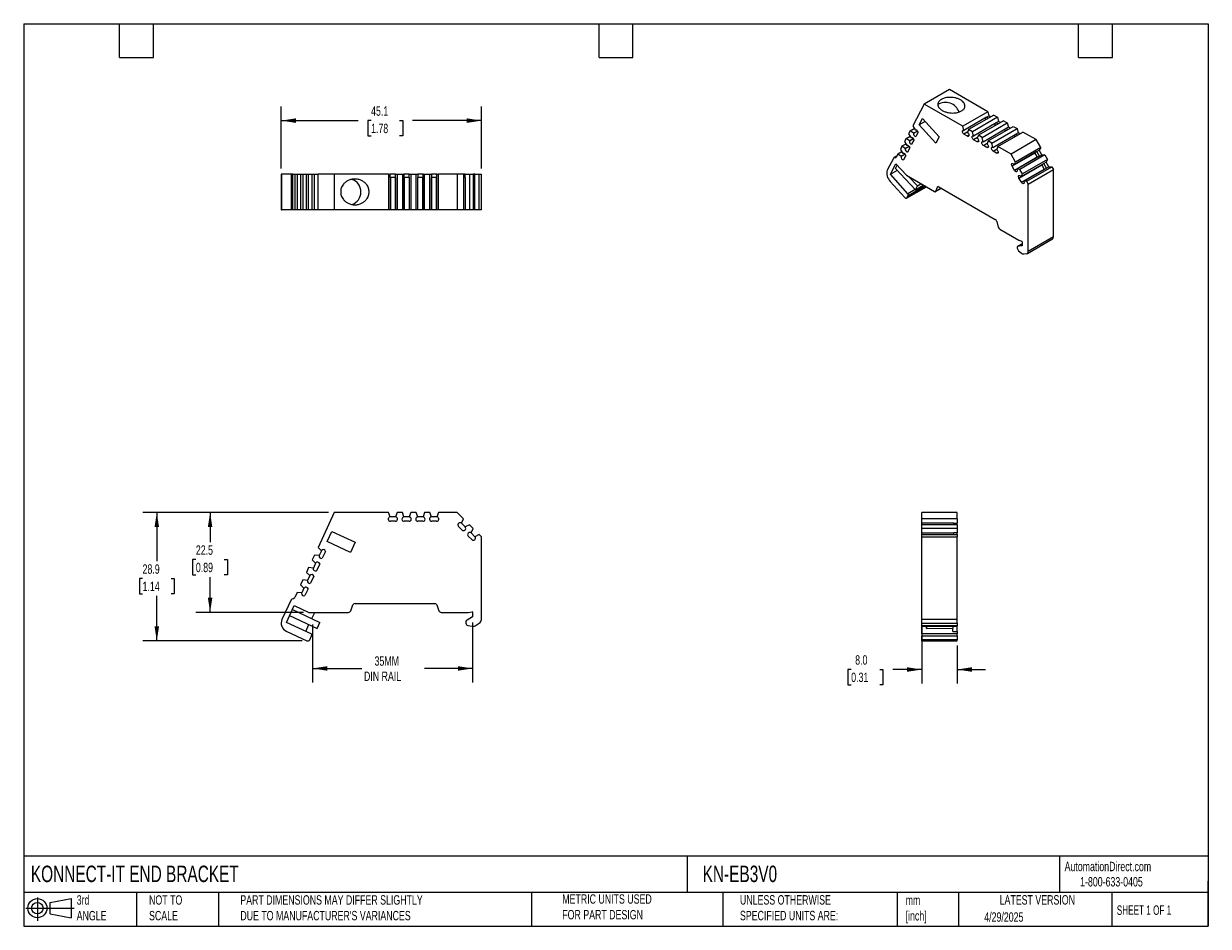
# Model space of a CAD drawing. Header units: millimetres. Extents: x 6 to 273, y 6 to 210.
import ezdxf

# ---------------------------------------------------------------- set-up
doc = ezdxf.new("R2010")
doc.units = ezdxf.units.MM
doc.linetypes.add('SLD-Solid', pattern=[0])
doc.layers.add('DIMENSIONS', color=140, linetype='SLD-Solid', lineweight=25)
doc.layers.add('TEXT', color=140, linetype='SLD-Solid', lineweight=25)
doc.layers.add('SLD-DEFPOINTS', color=7, linetype='Continuous')
doc.styles.add('SLDTEXTSTYLE0', font='TXT', dxfattribs={"width": 0.7})
doc.styles.add('SLDTEXTSTYLE1', font='TXT', dxfattribs={"width": 0.65})
doc.dimstyles.new('SLDDIMSTYLE0', dxfattribs={"dimtxt": 2.158008, "dimasz": 3.302, "dimexe": 0, "dimexo": 0.0625, "dimgap": 0.539502, "dimtad": 0, "dimtih": 1, "dimtoh": 1, "dimrnd": 1e-09, "dimzin": 12, "dimdsep": 46, "dimtxsty": 'SLDTEXTSTYLE0', "dimsah": 1, "dimcen": 0.09, "dimadec": 0, "dimazin": 3, "dimtfac": 1, "dimtofl": 0, "dimtmove": 0, "dimatfit": 3, "dimfxl": 0, "dimfrac": 2, "dimtolj": 1, "dimtzin": 12, "dimarcsym": 0})
doc.dimstyles.new('SLDDIMSTYLE1', dxfattribs={"dimtxt": 2.158008, "dimasz": 3.302, "dimexe": 0, "dimexo": 0.0625, "dimgap": 0.539502, "dimtad": 0, "dimtih": 1, "dimtoh": 1, "dimrnd": 1e-09, "dimzin": 4, "dimdsep": 46, "dimtxsty": 'SLDTEXTSTYLE0', "dimsah": 1, "dimcen": 0.09, "dimadec": 0, "dimazin": 1, "dimtfac": 1, "dimtmove": 0, "dimatfit": 0, "dimfxl": 0, "dimfrac": 2, "dimtolj": 1, "dimtzin": 12, "dimarcsym": 0})

# ---------------------------------------------------------------- blocks, each defined once
blk = doc.blocks.new('Block11')
at = {"color": 7, "linetype": 'SLD-Solid', "lineweight": 18}
for p, q in [((0, 2.88), (10.87, 2.88)), ((2.59, 5.31), (2.59, 0)), ((5.48, 4.17), (10.18, 5.03)), ((5.48, 1.6), (5.48, 4.17)), ((10.18, 5.03), (10.18, 0.73)), ((5.48, 1.6), (10.18, 0.73))]:
    blk.add_line(p, q, dxfattribs=at)
for radius in [2.15, 1.29]:
    blk.add_circle((2.59, 2.88), radius, dxfattribs=at)
blk = doc.blocks.new('Block12')
at = {"layer": 'SLD-DEFPOINTS'}
blk.add_blockref('Block11', (0, 0), dxfattribs=at)
blk = doc.blocks.new('_D')
at = {"layer": 'DIMENSIONS'}
for p, q in [((107.41, 74.75), (107.41, 61.22)), ((71.39, 74.27), (71.39, 61.22)), ((71.39, 64.4), (82.47, 64.4)), ((107.41, 64.4), (96.57, 64.4))]:
    blk.add_line(p, q, dxfattribs=at)
for points in [[(71.39, 64.4), (74.69, 63.89), (74.69, 64.91)], [(107.41, 64.4), (104.11, 64.91), (104.11, 63.89)]]:
    blk.add_solid(points, dxfattribs=at)
at = {"layer": 'DIMENSIONS', "char_height": 2.117, "attachment_point": 1, "style": 'SLDTEXTSTYLE0'}
for s, insert in [('35MM', (85.34, 67.13)), ('DIN RAIL', (82.96, 63.7))]:
    blk.add_mtext(s, dxfattribs=dict(at, insert=insert))
blk = doc.blocks.new('_D_1')
at = {"layer": 'DIMENSIONS'}
for p, q in [((75.01, 99.52), (45.14, 99.52)), ((48.32, 99.52), (48.32, 92.81)), ((45.11, 88.9), (44.39, 88.9)), ((44.39, 88.9), (44.39, 85.47)), ((51.52, 88.9), (52.25, 88.9)), ((52.25, 88.9), (52.25, 85.47)), ((44.39, 85.47), (45.11, 85.47)), ((52.25, 85.47), (51.52, 85.47)), ((48.32, 77.02), (48.32, 84.98)), ((69.31, 77.02), (45.14, 77.02))]:
    blk.add_line(p, q, dxfattribs=at)
for points in [[(48.32, 99.52), (47.81, 96.22), (48.82, 96.22)], [(48.32, 77.02), (48.82, 80.32), (47.81, 80.32)]]:
    blk.add_solid(points, dxfattribs=at)
at = {"layer": 'DIMENSIONS', "char_height": 2.117, "attachment_point": 1, "style": 'SLDTEXTSTYLE0'}
for s, insert in [('22.5', (45.11, 92.11)), ('0.89', (45.11, 88.2))]:
    blk.add_mtext(s, dxfattribs=dict(at, insert=insert))
blk = doc.blocks.new('_D_2')
at = {"layer": 'DIMENSIONS'}
for p, q in [((75.01, 99.52), (33.14, 99.52)), ((36.32, 99.52), (36.32, 88.54)), ((33.11, 84.62), (32.39, 84.62)), ((32.39, 84.62), (32.39, 81.19)), ((39.52, 84.62), (40.25, 84.62)), ((40.25, 84.62), (40.25, 81.19)), ((32.39, 81.19), (33.11, 81.19)), ((36.32, 70.58), (36.32, 80.71)), ((40.25, 81.19), (39.52, 81.19)), ((69.03, 70.58), (33.14, 70.58))]:
    blk.add_line(p, q, dxfattribs=at)
for points in [[(36.32, 99.52), (35.81, 96.22), (36.82, 96.22)], [(36.32, 70.58), (36.82, 73.88), (35.81, 73.88)]]:
    blk.add_solid(points, dxfattribs=at)
at = {"layer": 'DIMENSIONS', "char_height": 2.117, "attachment_point": 1, "style": 'SLDTEXTSTYLE0'}
for s, insert in [('28.9', (33.11, 87.84)), ('1.14', (33.11, 83.92))]:
    blk.add_mtext(s, dxfattribs=dict(at, insert=insert))
blk = doc.blocks.new('_D_3')
at = {"layer": 'DIMENSIONS'}
for p, q in [((208.53, 74.17), (208.53, 60.98)), ((216.53, 69.6), (216.53, 60.98)), ((192.65, 64.16), (191.93, 64.16)), ((191.93, 64.16), (191.93, 60.73)), ((199.07, 64.16), (199.79, 64.16)), ((199.79, 64.16), (199.79, 60.73)), ((208.53, 64.16), (201.99, 64.16)), ((216.53, 64.16), (222.88, 64.16)), ((191.93, 60.73), (192.65, 60.73)), ((199.79, 60.73), (199.07, 60.73))]:
    blk.add_line(p, q, dxfattribs=at)
for points in [[(208.53, 64.16), (205.23, 64.67), (205.23, 63.65)], [(216.53, 64.16), (219.83, 63.65), (219.83, 64.67)]]:
    blk.add_solid(points, dxfattribs=at)
at = {"layer": 'DIMENSIONS', "char_height": 2.117, "attachment_point": 1, "style": 'SLDTEXTSTYLE0'}
for s, insert in [('8.0', (193.55, 67.37)), ('0.31', (192.65, 63.46))]:
    blk.add_mtext(s, dxfattribs=dict(at, insert=insert))
blk = doc.blocks.new('_D_4')
at = {"layer": 'DIMENSIONS'}
for p, q in [((64.32, 176.95), (64.32, 190.91)), ((109.41, 176.95), (109.41, 190.91)), ((64.32, 187.73), (81.63, 187.73)), ((84.56, 187.73), (83.83, 187.73)), ((83.83, 187.73), (83.83, 184.3)), ((90.97, 187.73), (91.7, 187.73)), ((91.7, 187.73), (91.7, 184.3)), ((109.41, 187.73), (93.89, 187.73)), ((83.83, 184.3), (84.56, 184.3)), ((91.7, 184.3), (90.97, 184.3))]:
    blk.add_line(p, q, dxfattribs=at)
for points in [[(64.32, 187.73), (67.62, 187.22), (67.62, 188.24)], [(109.41, 187.73), (106.11, 188.24), (106.11, 187.22)]]:
    blk.add_solid(points, dxfattribs=at)
at = {"layer": 'DIMENSIONS', "char_height": 2.117, "attachment_point": 1, "style": 'SLDTEXTSTYLE0'}
for s, insert in [('45.1', (84.56, 190.94)), ('1.78', (84.56, 187.03))]:
    blk.add_mtext(s, dxfattribs=dict(at, insert=insert))

msp = doc.modelspace()

# ---------------------------------------------------------------- linework, layer by layer
for p, q in [((214.759, 194.73), (209.103, 191.464)), ((223.405, 189.739), (214.759, 194.73)), ((209.103, 191.464), (206.509, 186.538)), ((217.748, 186.473), (209.103, 191.464)), ((223.405, 189.739), (217.748, 186.473)), ((223.405, 189.739), (223.65, 188.776)), ((207.963, 186.789), (208.71, 188.208)), ((209.294, 187.557), (207.963, 186.789)), ((211.68, 182.642), (207.963, 186.789)), ((208.71, 188.208), (212.427, 184.06)), ((223.12, 188.47), (217.993, 185.511)), ((224.749, 188.963), (219.092, 185.697)), ((225.597, 188.473), (219.94, 185.208)), ((225.311, 187.205), (220.185, 184.245)), ((226.941, 187.698), (221.284, 184.432)), ((222.132, 183.943), (227.789, 187.208)), ((223.12, 188.47), (223.65, 188.776)), ((223.507, 188.246), (223.12, 188.47)), ((224.038, 188.552), (223.65, 188.776)), ((224.749, 188.963), (225.597, 188.473)), ((225.842, 187.511), (225.311, 187.205)), ((225.699, 186.981), (225.311, 187.205)), ((225.597, 188.473), (225.842, 187.511)), ((226.229, 187.287), (225.842, 187.511)), ((226.941, 187.698), (227.789, 187.208)), ((227.789, 187.208), (228.033, 186.246)), ((205.015, 183.701), (205.913, 184.22)), ((205.941, 185.46), (205.583, 184.779)), ((205.583, 184.779), (206.124, 183.864)), ((205.941, 185.46), (206.84, 185.979)), ((206.689, 184.937), (205.941, 185.46)), ((206.509, 186.538), (207.05, 185.623)), ((206.683, 184.926), (207.567, 185.436)), ((206.683, 184.926), (206.689, 184.937)), ((206.689, 184.937), (207.563, 185.442)), ((207.05, 185.623), (207.173, 185.694)), ((207.05, 185.623), (207.056, 185.635)), ((207.056, 185.635), (207.155, 185.692)), ((207.696, 185.123), (207.189, 184.158)), ((212.427, 184.06), (211.68, 182.642)), ((217.993, 185.511), (217.748, 186.473)), ((217.978, 185.519), (217.993, 185.511)), ((218.906, 185.182), (218.031, 184.677)), ((218.809, 184.228), (218.031, 184.677)), ((219.162, 184.432), (218.809, 184.228)), ((219.092, 185.697), (218.847, 185.017)), ((218.847, 185.017), (218.862, 185.009)), ((219.94, 185.208), (219.092, 185.697)), ((220.185, 184.245), (219.94, 185.208)), ((220.17, 184.254), (220.185, 184.245)), ((221.284, 184.432), (221.039, 183.752)), ((222.132, 183.943), (221.284, 184.432)), ((222.377, 182.98), (227.503, 185.94)), ((223.475, 183.167), (229.132, 186.432)), ((224.323, 182.677), (229.98, 185.943)), ((224.568, 181.715), (229.695, 184.674)), ((225.667, 181.902), (231.324, 185.167)), ((228.033, 186.246), (227.503, 185.94)), ((227.891, 185.716), (227.503, 185.94)), ((228.421, 186.022), (228.033, 186.246)), ((229.132, 186.432), (229.98, 185.943)), ((230.225, 184.98), (229.695, 184.674)), ((230.082, 184.45), (229.695, 184.674)), ((229.98, 185.943), (230.225, 184.98)), ((230.613, 184.757), (230.225, 184.98)), ((234.296, 183.452), (231.324, 185.167)), ((204.088, 181.942), (203.73, 181.261)), ((204.987, 182.461), (204.088, 181.942)), ((204.836, 181.419), (204.088, 181.942)), ((205.015, 183.701), (204.656, 183.02)), ((204.656, 183.02), (205.197, 182.105)), ((205.715, 181.918), (204.83, 181.407)), ((204.83, 181.407), (204.836, 181.419)), ((205.711, 181.924), (204.836, 181.419)), ((205.763, 183.178), (205.015, 183.701)), ((205.321, 182.176), (205.197, 182.105)), ((205.197, 182.105), (205.204, 182.117)), ((205.302, 182.174), (205.204, 182.117)), ((205.844, 181.605), (205.336, 180.64)), ((205.756, 183.167), (206.641, 183.677)), ((205.756, 183.167), (205.763, 183.178)), ((205.763, 183.178), (206.637, 183.683)), ((206.124, 183.864), (206.247, 183.935)), ((206.124, 183.864), (206.13, 183.876)), ((206.13, 183.876), (206.228, 183.933)), ((206.77, 183.364), (206.262, 182.399)), ((221.098, 183.916), (220.223, 183.411)), ((221.001, 182.962), (220.223, 183.411)), ((221.354, 183.167), (221.001, 182.962)), ((221.039, 183.752), (221.054, 183.744)), ((222.377, 182.98), (222.132, 183.943)), ((222.362, 182.989), (222.377, 182.98)), ((222.415, 182.146), (223.29, 182.651)), ((223.192, 181.697), (222.415, 182.146)), ((223.192, 181.697), (223.546, 181.901)), ((223.475, 183.167), (223.231, 182.487)), ((223.231, 182.487), (223.245, 182.479)), ((224.323, 182.677), (223.475, 183.167)), ((224.568, 181.715), (224.323, 182.677)), ((224.554, 181.723), (224.568, 181.715)), ((224.607, 180.881), (225.481, 181.386)), ((225.667, 181.902), (225.422, 181.222)), ((228.639, 180.186), (225.667, 181.902)), ((234.296, 183.452), (228.639, 180.186)), ((235.326, 181.667), (229.669, 178.401)), ((235.326, 181.667), (234.296, 183.452)), ((235.326, 181.667), (234.996, 181.077)), ((202.217, 179.354), (200.773, 176.612)), ((202.974, 179.826), (202.287, 179.429)), ((202.507, 179.421), (202.872, 179.632)), ((203.162, 180.183), (202.796, 179.488)), ((204.061, 180.702), (203.162, 180.183)), ((203.91, 179.66), (203.162, 180.183)), ((203.73, 181.261), (204.271, 180.346)), ((204.788, 180.159), (203.904, 179.648)), ((203.904, 179.648), (203.91, 179.66)), ((204.784, 180.165), (203.91, 179.66)), ((204.395, 180.417), (204.271, 180.346)), ((204.271, 180.346), (204.277, 180.357)), ((204.376, 180.414), (204.277, 180.357)), ((204.918, 179.846), (204.41, 178.881)), ((225.384, 180.432), (224.607, 180.881)), ((225.384, 180.432), (225.738, 180.636)), ((225.422, 181.222), (225.437, 181.213)), ((229.669, 178.401), (228.639, 180.186)), ((233.996, 180.437), (228.869, 177.477)), ((234.466, 180.771), (229.339, 177.811)), ((234.546, 179.484), (229.419, 176.525)), ((235.07, 179.725), (229.943, 176.765)), ((236.276, 180.021), (230.619, 176.756)), ((236.876, 178.983), (231.219, 175.717)), ((233.97, 180.484), (233.996, 180.437)), ((233.996, 180.437), (234.546, 179.484)), ((234.466, 180.771), (234.996, 181.077)), ((235.07, 179.725), (234.466, 180.771)), ((234.546, 179.484), (234.574, 179.438)), ((235.6, 180.031), (234.996, 181.077)), ((235.07, 179.725), (235.6, 180.031)), ((235.6, 180.031), (236.276, 180.021)), ((236.276, 180.021), (236.876, 178.983)), ((236.876, 178.983), (236.546, 178.393)), ((201.482, 175.64), (202.737, 178.023)), ((201.482, 175.64), (203.057, 176.549)), ((202.653, 176.987), (203.028, 177.698)), ((202.653, 176.987), (207.097, 172.172)), ((202.737, 178.023), (205.069, 175.421)), ((229.419, 176.525), (228.869, 177.477)), ((229.329, 177.829), (229.339, 177.811)), ((229.339, 177.811), (229.669, 178.401)), ((229.943, 176.765), (229.954, 176.747)), ((230.619, 176.756), (229.943, 176.765)), ((230.419, 174.793), (235.546, 177.752)), ((231.219, 175.717), (230.619, 176.756)), ((230.889, 175.127), (236.016, 178.086)), ((230.969, 173.841), (236.095, 176.8)), ((231.493, 174.081), (236.62, 177.04)), ((232.169, 174.071), (237.826, 177.337)), ((232.528, 173.45), (238.185, 176.716)), ((235.52, 177.8), (235.546, 177.752)), ((235.546, 177.752), (236.095, 176.8)), ((236.546, 178.393), (236.016, 178.086)), ((236.62, 177.04), (236.016, 178.086)), ((236.095, 176.8), (236.124, 176.754)), ((237.15, 177.346), (236.546, 178.393)), ((236.62, 177.04), (237.15, 177.346)), ((237.15, 177.346), (237.826, 177.337)), ((237.826, 177.337), (238.185, 176.716)), ((238.185, 161.547), (238.185, 176.716)), ((64.316, 175.682), (64.316, 167.682)), ((64.504, 175.682), (64.316, 175.682)), ((64.504, 167.682), (64.504, 175.682)), ((66.546, 175.682), (64.504, 175.682)), ((66.546, 175.682), (66.546, 167.682)), ((66.955, 175.682), (66.546, 175.682)), ((66.955, 167.682), (66.955, 175.682)), ((66.955, 175.682), (67.365, 175.682)), ((67.365, 175.682), (67.365, 167.682)), ((67.365, 175.682), (67.882, 175.682)), ((67.882, 175.682), (67.882, 167.682)), ((67.882, 175.682), (68.686, 175.682)), ((68.686, 175.682), (68.686, 167.682)), ((68.686, 175.682), (69.192, 175.682)), ((69.192, 175.682), (69.192, 167.682)), ((69.192, 175.682), (69.995, 175.682)), ((69.995, 167.682), (69.995, 175.682)), ((69.995, 175.682), (70.502, 175.682)), ((70.502, 167.682), (70.502, 175.682)), ((70.502, 175.682), (71.305, 175.682)), ((71.305, 167.682), (71.305, 175.682)), ((71.305, 175.682), (71.812, 175.682)), ((71.812, 167.682), (71.812, 175.682)), ((71.812, 175.682), (72.615, 175.682)), ((72.615, 167.682), (72.615, 175.682)), ((76.283, 175.682), (72.615, 175.682)), ((76.283, 175.682), (76.283, 167.682)), ((88.51, 175.682), (76.283, 175.682)), ((88.51, 175.682), (88.51, 167.682)), ((88.51, 175.682), (88.856, 175.682)), ((88.856, 174.932), (88.856, 175.682)), ((90.064, 175.682), (88.856, 175.682)), ((88.856, 174.932), (88.856, 167.682)), ((90.064, 174.932), (88.856, 174.932)), ((88.911, 174.932), (88.911, 167.682)), ((90.01, 174.932), (90.01, 167.682)), ((90.064, 174.932), (90.064, 175.682)), ((90.064, 175.682), (90.411, 175.682)), ((90.064, 174.932), (90.064, 167.682)), ((90.411, 175.682), (90.411, 167.682)), ((90.411, 175.682), (91.61, 175.682)), ((91.61, 175.682), (91.61, 167.682)), ((91.61, 175.682), (91.956, 175.682)), ((91.956, 175.682), (91.956, 174.932)), ((93.164, 175.682), (91.956, 175.682)), ((91.956, 174.932), (91.956, 167.682)), ((93.164, 174.932), (91.956, 174.932)), ((92.01, 174.932), (92.01, 167.682)), ((93.11, 174.932), (93.11, 167.682)), ((93.164, 175.682), (93.51, 175.682)), ((93.164, 174.932), (93.164, 175.682)), ((93.164, 174.932), (93.164, 167.682)), ((93.51, 175.682), (94.709, 175.682)), ((93.51, 175.682), (93.51, 167.682)), ((94.709, 167.682), (94.709, 175.682)), ((94.709, 175.682), (95.056, 175.682)), ((95.056, 175.682), (95.056, 174.932)), ((96.263, 175.682), (95.056, 175.682)), ((95.056, 167.682), (95.056, 174.932)), ((96.263, 174.932), (95.056, 174.932)), ((95.11, 167.682), (95.11, 174.932)), ((96.209, 167.682), (96.209, 174.932)), ((96.263, 174.932), (96.263, 175.682)), ((96.263, 175.682), (96.61, 175.682)), ((96.263, 167.682), (96.263, 174.932)), ((96.61, 167.682), (96.61, 175.682)), ((96.61, 175.682), (97.809, 175.682)), ((97.809, 167.682), (97.809, 175.682)), ((97.809, 175.682), (98.155, 175.682)), ((98.155, 175.682), (98.155, 174.932)), ((99.363, 175.682), (98.155, 175.682)), ((98.155, 167.682), (98.155, 174.932)), ((99.363, 174.932), (98.155, 174.932)), ((98.209, 167.682), (98.209, 174.932)), ((99.309, 167.682), (99.309, 174.932)), ((99.363, 174.932), (99.363, 175.682)), ((99.363, 175.682), (99.709, 175.682)), ((99.363, 167.682), (99.363, 174.932)), ((99.709, 167.682), (99.709, 175.682)), ((103.912, 175.682), (99.709, 175.682)), ((103.912, 175.682), (103.912, 167.682)), ((105.369, 175.682), (103.912, 175.682)), ((105.369, 175.682), (105.369, 167.682)), ((105.757, 175.682), (105.369, 175.682)), ((105.757, 174.932), (105.369, 174.932)), ((105.757, 174.932), (105.757, 175.682)), ((105.757, 175.682), (106.713, 175.682)), ((105.757, 174.932), (105.757, 167.682)), ((106.713, 175.682), (106.713, 167.682)), ((106.713, 175.682), (107.561, 175.682)), ((107.561, 175.682), (107.561, 167.682)), ((107.948, 175.682), (107.561, 175.682)), ((107.948, 174.932), (107.561, 174.932)), ((107.948, 174.932), (107.948, 175.682)), ((107.948, 175.682), (108.904, 175.682)), ((107.948, 167.682), (107.948, 174.932)), ((108.904, 167.682), (108.904, 175.682)), ((108.904, 175.682), (109.412, 175.682)), ((109.412, 167.682), (109.412, 175.682)), ((201.457, 174.047), (204.726, 170.4)), ((205.392, 171.279), (201.482, 175.64)), ((205.069, 175.421), (211.386, 171.774)), ((205.633, 175.095), (207.545, 173.023)), ((207.545, 173.023), (208.364, 173.518)), ((230.969, 173.841), (230.419, 174.793)), ((230.879, 175.145), (230.889, 175.127)), ((230.889, 175.127), (231.219, 175.717)), ((231.493, 174.081), (231.504, 174.063)), ((232.169, 174.071), (231.493, 174.081)), ((232.528, 173.45), (232.169, 174.071)), ((232.528, 158.281), (232.528, 173.45)), ((205.125, 170.251), (209.575, 172.819)), ((209.544, 172.837), (205.195, 170.326)), ((205.195, 170.326), (205.494, 170.894)), ((207.042, 172.231), (205.392, 171.279)), ((205.494, 170.894), (209.202, 173.034)), ((207.097, 172.172), (208.855, 173.235)), ((207.097, 172.172), (207.545, 173.023)), ((211.636, 171.749), (212.949, 172.507)), ((211.718, 171.851), (212.064, 172.749)), ((212.902, 172.534), (211.718, 171.851)), ((212.276, 172.871), (212.064, 172.749)), ((212.397, 172.825), (225.082, 165.502)), ((64.316, 167.682), (64.504, 167.682)), ((66.546, 167.682), (64.504, 167.682)), ((66.955, 167.682), (66.546, 167.682)), ((67.365, 167.682), (66.955, 167.682)), ((67.882, 167.682), (67.365, 167.682)), ((68.686, 167.682), (67.882, 167.682)), ((69.192, 167.682), (68.686, 167.682)), ((69.995, 167.682), (69.192, 167.682)), ((70.502, 167.682), (69.995, 167.682)), ((71.305, 167.682), (70.502, 167.682)), ((71.812, 167.682), (71.305, 167.682)), ((72.615, 167.682), (71.812, 167.682)), ((76.283, 167.682), (72.615, 167.682)), ((88.51, 167.682), (76.283, 167.682)), ((88.856, 167.682), (88.51, 167.682)), ((88.911, 167.682), (88.856, 167.682)), ((90.01, 167.682), (88.911, 167.682)), ((90.064, 167.682), (90.01, 167.682)), ((90.411, 167.682), (90.064, 167.682)), ((91.61, 167.682), (90.411, 167.682)), ((91.956, 167.682), (91.61, 167.682)), ((92.01, 167.682), (91.956, 167.682)), ((93.11, 167.682), (92.01, 167.682)), ((93.164, 167.682), (93.11, 167.682)), ((93.51, 167.682), (93.164, 167.682)), ((94.709, 167.682), (93.51, 167.682)), ((95.056, 167.682), (94.709, 167.682)), ((95.11, 167.682), (95.056, 167.682)), ((96.209, 167.682), (95.11, 167.682)), ((96.263, 167.682), (96.209, 167.682)), ((96.61, 167.682), (96.263, 167.682)), ((97.809, 167.682), (96.61, 167.682)), ((98.155, 167.682), (97.809, 167.682)), ((98.209, 167.682), (98.155, 167.682)), ((99.309, 167.682), (98.209, 167.682)), ((99.363, 167.682), (99.309, 167.682)), ((99.709, 167.682), (99.363, 167.682)), ((103.912, 167.682), (99.709, 167.682)), ((105.369, 167.682), (103.912, 167.682)), ((105.757, 167.682), (105.369, 167.682)), ((106.713, 167.682), (105.757, 167.682)), ((107.561, 167.682), (106.713, 167.682)), ((107.948, 167.682), (107.561, 167.682)), ((108.904, 167.682), (107.948, 167.682)), ((109.412, 167.682), (108.904, 167.682)), ((225.414, 165.042), (225.76, 163.744)), ((226.092, 163.284), (230.406, 160.793)), ((230.406, 160.793), (231.031, 160.56)), ((231.114, 160.432), (231.114, 159.569)), ((232.321, 157.823), (237.977, 161.089)), ((238.185, 161.547), (232.528, 158.281)), ((230.053, 159.238), (230.053, 159)), ((231.114, 160.02), (230.156, 159.467)), ((230.23, 159.49), (231.114, 160)), ((231.114, 159.569), (230.23, 159.49)), ((230.345, 158.429), (231.028, 157.896)), ((231.504, 157.718), (232.174, 157.778)), ((76.283, 99.52), (72.615, 91.654)), ((88.51, 99.52), (76.283, 99.52)), ((88.856, 98.514), (88.51, 99.52)), ((90.411, 99.52), (90.064, 98.514)), ((91.61, 99.52), (90.411, 99.52)), ((91.956, 98.514), (91.61, 99.52)), ((93.51, 99.52), (93.164, 98.514)), ((94.709, 99.52), (93.51, 99.52)), ((95.056, 98.514), (94.709, 99.52)), ((96.61, 99.52), (96.263, 98.514)), ((97.809, 99.52), (96.61, 99.52)), ((98.155, 98.514), (97.809, 99.52)), ((99.709, 99.52), (99.363, 98.514)), ((103.912, 99.52), (99.709, 99.52)), ((105.369, 98.062), (103.912, 99.52)), ((216.531, 99.52), (208.531, 99.52)), ((208.531, 98.062), (208.531, 99.52)), ((216.531, 98.062), (216.531, 99.52)), ((88.836, 98.514), (88.856, 98.514)), ((90.064, 98.514), (88.856, 98.514)), ((90.01, 97.52), (88.911, 97.52)), ((90.064, 98.514), (90.085, 98.514)), ((91.935, 98.514), (91.956, 98.514)), ((93.164, 98.514), (91.956, 98.514)), ((93.11, 97.52), (92.01, 97.52)), ((93.164, 98.514), (93.185, 98.514)), ((95.035, 98.514), (95.056, 98.514)), ((96.263, 98.514), (95.056, 98.514)), ((96.209, 97.52), (95.11, 97.52)), ((96.263, 98.514), (96.284, 98.514)), ((98.134, 98.514), (98.155, 98.514)), ((99.363, 98.514), (98.155, 98.514)), ((99.309, 97.52), (98.209, 97.52)), ((99.363, 98.514), (99.384, 98.514)), ((105.015, 95.587), (104.238, 96.365)), ((104.888, 97.121), (104.903, 97.106)), ((104.903, 97.106), (105.369, 98.062)), ((105.757, 96.252), (104.903, 97.106)), ((106.713, 96.719), (105.757, 96.252)), ((105.757, 96.252), (105.771, 96.238)), ((107.561, 95.871), (106.713, 96.719)), ((216.531, 98.062), (208.531, 98.062)), ((208.531, 97.106), (208.531, 98.062)), ((215.781, 97.106), (208.531, 97.106)), ((208.531, 96.719), (208.531, 97.106)), ((216.531, 96.719), (208.531, 96.719)), ((208.531, 95.871), (208.531, 96.719)), ((215.781, 97.106), (216.531, 97.106)), ((215.781, 96.719), (215.781, 97.106)), ((216.531, 98.062), (216.531, 97.106)), ((216.531, 96.719), (216.531, 97.106)), ((216.531, 96.719), (216.531, 95.871)), ((74.672, 92.988), (75.729, 95.254)), ((75.729, 95.254), (80.985, 92.803)), ((107.207, 93.396), (106.429, 94.173)), ((107.08, 94.929), (107.094, 94.915)), ((107.094, 94.915), (107.561, 95.871)), ((107.948, 94.061), (107.094, 94.915)), ((108.904, 94.527), (107.948, 94.061)), ((107.948, 94.061), (107.963, 94.046)), ((109.412, 94.02), (108.904, 94.527)), ((109.412, 75.442), (109.412, 94.02)), ((216.531, 95.871), (208.531, 95.871)), ((208.531, 94.915), (208.531, 95.871)), ((208.531, 94.915), (215.781, 94.915)), ((208.531, 94.527), (208.531, 94.915)), ((208.531, 94.02), (208.531, 94.527)), ((208.531, 94.527), (216.531, 94.527)), ((208.531, 75.442), (208.531, 94.02)), ((208.531, 94.02), (216.531, 94.02)), ((216.531, 94.915), (215.781, 94.915)), ((215.781, 94.527), (215.781, 94.915)), ((216.531, 95.871), (216.531, 94.915)), ((216.531, 94.527), (216.531, 94.915)), ((216.531, 94.527), (216.531, 94.02)), ((216.531, 75.442), (216.531, 94.02)), ((72.615, 91.654), (73.38, 90.915)), ((73.38, 90.915), (72.87, 89.82)), ((73.38, 90.915), (73.389, 90.934)), ((74.295, 90.76), (73.577, 89.219)), ((79.929, 90.537), (74.672, 92.988)), ((80.985, 92.803), (79.929, 90.537)), ((71.812, 89.931), (71.305, 88.844)), ((71.305, 88.844), (72.07, 88.106)), ((72.07, 88.106), (71.56, 87.011)), ((72.87, 89.82), (71.812, 89.931)), ((72.07, 88.106), (72.079, 88.124)), ((72.861, 89.801), (72.87, 89.82)), ((70.502, 87.122), (69.995, 86.035)), ((69.995, 86.035), (70.761, 85.296)), ((71.56, 87.011), (70.502, 87.122)), ((71.551, 86.992), (71.56, 87.011)), ((72.985, 87.95), (72.267, 86.41)), ((69.192, 84.313), (68.686, 83.226)), ((68.686, 83.226), (69.451, 82.487)), ((70.25, 84.202), (69.192, 84.313)), ((70.241, 84.183), (70.25, 84.202)), ((70.761, 85.296), (70.25, 84.202)), ((70.761, 85.296), (70.769, 85.315)), ((71.675, 85.141), (70.957, 83.601)), ((67.882, 81.504), (67.365, 80.394)), ((68.94, 81.393), (67.882, 81.504)), ((68.931, 81.374), (68.94, 81.393)), ((69.451, 82.487), (68.94, 81.393)), ((69.451, 82.487), (69.459, 82.506)), ((70.365, 82.332), (69.647, 80.792)), ((66.546, 79.82), (64.504, 75.442)), ((65.507, 74.753), (67.281, 78.557)), ((66.858, 77.651), (73.023, 74.776)), ((67.281, 78.557), (70.579, 77.02)), ((79.983, 77.349), (80.472, 78.693)), ((80.942, 79.022), (98.881, 79.022)), ((99.351, 78.693), (99.841, 77.349)), ((71.035, 72.175), (65.507, 74.753)), ((66.224, 76.292), (72.389, 73.417)), ((70.579, 77.02), (79.513, 77.02)), ((71.21, 75.622), (71.862, 77.02)), ((72.389, 73.417), (73.023, 74.776)), ((100.31, 77.02), (106.412, 77.02)), ((105.912, 74.865), (105.912, 74.573)), ((107.412, 76.02), (106.162, 75.298)), ((106.412, 77.02), (107.294, 77.175)), ((107.412, 77.077), (107.412, 76.02)), ((216.531, 75.442), (208.531, 75.442)), ((208.531, 74.576), (208.531, 75.442)), ((216.531, 74.576), (216.531, 75.442)), ((65.471, 72.784), (70.093, 70.628)), ((69.859, 72.724), (70.576, 74.262)), ((106.325, 74.081), (107.291, 73.91)), ((107.964, 74.029), (108.912, 74.576)), ((208.531, 74.576), (216.531, 74.576)), ((208.531, 74.029), (208.531, 74.576)), ((216.531, 74.029), (208.531, 74.029)), ((208.531, 74.029), (208.531, 73.895)), ((208.531, 73.895), (216.531, 73.895)), ((208.531, 72.175), (208.531, 73.895)), ((216.531, 72.175), (208.531, 72.175)), ((208.531, 72.175), (208.531, 71.777)), ((209.568, 73.895), (209.588, 73.417)), ((209.588, 73.417), (209.588, 73.895)), ((209.588, 73.417), (215.587, 73.461)), ((215.531, 72.724), (215.531, 73.461)), ((215.531, 72.724), (216.531, 72.724)), ((215.587, 73.461), (215.587, 73.895)), ((216.531, 74.576), (216.531, 74.029)), ((216.531, 73.895), (216.531, 74.029)), ((216.531, 72.724), (216.531, 73.895)), ((216.531, 72.724), (216.531, 72.175)), ((216.531, 71.777), (216.531, 72.175)), ((70.758, 70.87), (71.18, 71.777)), ((208.531, 71.777), (216.531, 71.777)), ((208.531, 70.87), (208.531, 71.777)), ((216.531, 70.87), (208.531, 70.87)), ((208.531, 70.582), (208.531, 70.87)), ((208.531, 70.582), (216.531, 70.582)), ((216.531, 71.777), (216.531, 70.87)), ((216.531, 70.582), (216.531, 70.87))]:
    msp.add_line(p, q)
at = {"flags": 128}
for points in [[(207.056, 185.635), (207.125, 185.683), (207.214, 185.694), (207.314, 185.666), (207.417, 185.601), (207.515, 185.505), (207.598, 185.387), (207.661, 185.256), (207.696, 185.123)], [(218.031, 184.677), (217.927, 184.755), (217.832, 184.862), (217.755, 184.99), (217.702, 185.125), (217.679, 185.258), (217.687, 185.374), (217.725, 185.466), (217.791, 185.523), (217.878, 185.541), (217.978, 185.519)], [(218.862, 185.009), (218.963, 184.915), (219.05, 184.796), (219.115, 184.663), (219.154, 184.528), (219.161, 184.402), (219.138, 184.297), (219.085, 184.222), (219.008, 184.184), (218.913, 184.186), (218.809, 184.228)], [(220.223, 183.411), (220.119, 183.49), (220.024, 183.597), (219.947, 183.724), (219.894, 183.86), (219.871, 183.992), (219.878, 184.109), (219.917, 184.2), (219.982, 184.258), (220.069, 184.276), (220.17, 184.254)], [(205.204, 182.117), (205.273, 182.165), (205.361, 182.176), (205.461, 182.148), (205.565, 182.083), (205.662, 181.987), (205.746, 181.869), (205.808, 181.737), (205.844, 181.605)], [(206.13, 183.876), (206.199, 183.924), (206.287, 183.935), (206.388, 183.907), (206.491, 183.842), (206.588, 183.746), (206.672, 183.628), (206.734, 183.497), (206.77, 183.364)], [(221.054, 183.744), (221.154, 183.65), (221.241, 183.531), (221.307, 183.398), (221.345, 183.262), (221.353, 183.137), (221.33, 183.031), (221.277, 182.957), (221.2, 182.918), (221.105, 182.92), (221.001, 182.962)], [(222.415, 182.146), (222.311, 182.224), (222.216, 182.332), (222.138, 182.459), (222.086, 182.595), (222.062, 182.727), (222.07, 182.844), (222.109, 182.935), (222.174, 182.992), (222.261, 183.011), (222.362, 182.989)], [(223.245, 182.479), (223.346, 182.384), (223.433, 182.266), (223.499, 182.133), (223.537, 181.997), (223.545, 181.871), (223.521, 181.766), (223.469, 181.691), (223.391, 181.653), (223.296, 181.655), (223.192, 181.697)], [(224.607, 180.881), (224.502, 180.959), (224.407, 181.067), (224.33, 181.194), (224.277, 181.33), (224.254, 181.462), (224.262, 181.579), (224.3, 181.67), (224.366, 181.727), (224.453, 181.745), (224.554, 181.723)], [(204.277, 180.357), (204.346, 180.406), (204.435, 180.417), (204.535, 180.389), (204.638, 180.324), (204.736, 180.228), (204.82, 180.11), (204.882, 179.978), (204.918, 179.846)], [(225.437, 181.213), (225.538, 181.119), (225.625, 181), (225.69, 180.867), (225.729, 180.732), (225.737, 180.606), (225.713, 180.501), (225.66, 180.426), (225.583, 180.388), (225.488, 180.39), (225.384, 180.432)], [(228.869, 177.477), (228.807, 177.611), (228.772, 177.746), (228.768, 177.87), (228.795, 177.972), (228.851, 178.042), (228.931, 178.076), (229.028, 178.069), (229.132, 178.022), (229.236, 177.94), (229.329, 177.829)], [(229.954, 176.747), (230.003, 176.611), (230.022, 176.48), (230.011, 176.366), (229.968, 176.279), (229.9, 176.227), (229.81, 176.213), (229.709, 176.241), (229.603, 176.306), (229.504, 176.404), (229.419, 176.525)], [(230.419, 174.793), (230.357, 174.927), (230.322, 175.062), (230.318, 175.186), (230.345, 175.287), (230.401, 175.358), (230.481, 175.391), (230.577, 175.384), (230.682, 175.338), (230.786, 175.255), (230.879, 175.145)], [(231.504, 174.063), (231.553, 173.927), (231.572, 173.796), (231.56, 173.682), (231.518, 173.595), (231.449, 173.542), (231.36, 173.529), (231.258, 173.556), (231.153, 173.622), (231.054, 173.719), (230.969, 173.841)], [(211.386, 171.774), (211.44, 171.747), (211.492, 171.731), (211.542, 171.726), (211.589, 171.73), (211.631, 171.746), (211.667, 171.772), (211.696, 171.807), (211.718, 171.851)], [(212.064, 172.749), (212.087, 172.792), (212.116, 172.828), (212.152, 172.853), (212.194, 172.869), (212.24, 172.874), (212.29, 172.868), (212.343, 172.852), (212.397, 172.825)], [(204.726, 170.4), (204.791, 170.336), (204.86, 170.285), (204.929, 170.249), (204.996, 170.23), (205.058, 170.229), (205.114, 170.245), (205.16, 170.278), (205.195, 170.326)]]:
    msp.add_lwpolyline(points, dxfattribs=at)
for centre, radius, start, end in [((213.863, 188.561), 3.267, 19.77891, 121.61224), ((223.496, 188.261), 0.69, 177.70008, 211.56695), ((225.688, 186.996), 0.69, 177.70008, 211.56695), ((207.33, 184.802), 0.659, 169.20567, 257.59429), ((227.879, 185.731), 0.69, 177.70008, 211.56695), ((230.071, 184.466), 0.69, 177.70008, 211.56695), ((205.478, 181.284), 0.659, 169.20567, 257.59429), ((206.404, 183.043), 0.659, 169.20567, 257.59429), ((202.393, 179.251), 0.204, 56.23857, 149.80689), ((202.62, 179.59), 0.204, 236.23857, 329.80689), ((204.551, 179.525), 0.659, 169.20567, 257.59429), ((203.173, 175.878), 2.51, 163.00238, 226.86066), ((79.404, 171.775), 2.85, 358.12168, 73.50052), ((79.406, 171.588), 2.849, 286.21882, 1.88739), ((205.125, 171.001), 0.385, 343.75788, 46.10516), ((224.657, 164.846), 0.782, 14.51854, 57.10784), ((226.517, 163.94), 0.782, 194.51854, 237.10784), ((230.965, 160.427), 0.148, 1.8975, 63.88613), ((237.682, 161.498), 0.505, 305.84152, 5.47066), ((230.27, 159.274), 0.22, 100.54678, 189.25188), ((230.834, 159.04), 0.782, 182.90726, 231.30916), ((231.498, 158.426), 0.708, 228.47859, 270.54281), ((232.094, 158.21), 0.44, 280.54678, 9.25188), ((88.911, 98.02), 0.5, 98.61956, 270), ((90.01, 98.02), 0.5, 270, 81.38044), ((92.01, 98.02), 0.5, 98.61956, 270), ((93.11, 98.02), 0.5, 270, 81.38044), ((95.11, 98.02), 0.5, 98.61956, 270), ((96.209, 98.02), 0.5, 270, 81.38044), ((98.209, 98.02), 0.5, 98.61956, 270), ((99.309, 98.02), 0.5, 270, 81.38044), ((104.591, 96.719), 0.5, 53.61956, 225), ((105.369, 95.941), 0.5, 225, 36.38044), ((106.783, 94.527), 0.5, 53.61956, 225), ((107.561, 93.749), 0.5, 225, 36.38044), ((73.805, 90.657), 0.5, 11.8699, 146.38044), ((72.496, 87.848), 0.5, 11.8699, 146.38044), ((73.341, 89.66), 0.5, 163.61956, 298.1301), ((71.186, 85.038), 0.5, 11.8699, 146.38044), ((72.031, 86.851), 0.5, 163.61956, 298.1301), ((69.876, 82.229), 0.5, 11.8699, 146.38044), ((70.721, 84.042), 0.5, 163.61956, 298.1301), ((66.999, 79.609), 0.5, 95, 155), ((66.912, 80.605), 0.5, 275, 335), ((69.411, 81.233), 0.5, 163.61956, 298.1301), ((79.513, 77.52), 0.5, 270, 340), ((80.942, 78.522), 0.5, 90, 160), ((98.881, 78.522), 0.5, 20, 90), ((100.31, 77.52), 0.5, 200, 270), ((66.316, 74.596), 2, 155, 245), ((106.412, 74.865), 0.5, 120, 180), ((107.312, 77.077), 0.1, 0, 100), ((108.412, 75.442), 1, 300, 0), ((70.909, 71.903), 0.3, 335, 65), ((106.412, 74.573), 0.5, 180, 260), ((107.464, 74.895), 1, 260, 300), ((70.305, 71.082), 0.5, 245, 335)]:
    msp.add_arc(centre, radius, start, end)
for points in [[(212.945, 192.511), (212.774, 192.413), (212.604, 192.288), (212.319, 191.968), (212.205, 191.771), (212.148, 191.425), (212.149, 191.301), (212.201, 191.043), (212.253, 190.91), (212.415, 190.641), (212.525, 190.507), (212.802, 190.252), (212.969, 190.13), (213.346, 189.913), (213.556, 189.816), (213.999, 189.656), (214.231, 189.593), (214.695, 189.499), (214.928, 189.47), (215.374, 189.439), (215.588, 189.439), (216.187, 189.472), (216.528, 189.538), (217.083, 189.702), (217.3, 189.8), (217.47, 189.899)], [(217.47, 189.899), (217.641, 189.998), (217.812, 190.123), (218.096, 190.443), (218.211, 190.64), (218.267, 190.986), (218.267, 191.11), (218.214, 191.367), (218.163, 191.501), (218.001, 191.769), (217.891, 191.903), (217.614, 192.159), (217.447, 192.28), (217.07, 192.498), (216.86, 192.594), (216.417, 192.754), (216.185, 192.818), (215.72, 192.911), (215.488, 192.941), (215.042, 192.971), (214.828, 192.971), (214.228, 192.939), (213.887, 192.873), (213.332, 192.708), (213.116, 192.61), (212.945, 192.511)], [(84.117, 171.682), (84.117, 171.924), (84.085, 172.197), (83.894, 172.791), (83.733, 173.113), (83.349, 173.577), (83.198, 173.728), (82.845, 174.006), (82.645, 174.134), (82.202, 174.348), (81.96, 174.434), (81.451, 174.551), (81.184, 174.582), (80.651, 174.582), (80.384, 174.551), (79.875, 174.434), (79.633, 174.348), (79.19, 174.134), (78.99, 174.006), (78.637, 173.728), (78.486, 173.577), (78.102, 173.113), (77.941, 172.791), (77.75, 172.197), (77.718, 171.924), (77.718, 171.682)], [(77.718, 171.682), (77.718, 171.44), (77.75, 171.167), (77.941, 170.573), (78.102, 170.251), (78.486, 169.787), (78.637, 169.636), (78.99, 169.358), (79.19, 169.23), (79.633, 169.016), (79.875, 168.93), (80.384, 168.813), (80.651, 168.782), (81.184, 168.782), (81.451, 168.813), (81.96, 168.93), (82.202, 169.016), (82.645, 169.23), (82.845, 169.358), (83.198, 169.636), (83.349, 169.787), (83.733, 170.251), (83.894, 170.573), (84.085, 171.167), (84.117, 171.44), (84.117, 171.682)]]:
    msp.add_open_spline(points, degree=3, knots=[0, 0, 0, 0, 0.125, 0.125, 0.25, 0.25, 0.3125, 0.3125, 0.375, 0.375, 0.4375, 0.4375, 0.5, 0.5, 0.5625, 0.5625, 0.625, 0.625, 0.6875, 0.6875, 0.75, 0.75, 0.875, 0.875, 1, 1, 1, 1])
at = {"layer": 'TEXT'}
for p, q in [((6.35, 209.55), (273.05, 209.55)), ((6.35, 209.55), (6.35, 6.35)), ((27.94, 201.93), (27.94, 209.55)), ((35.56, 201.93), (35.56, 209.55)), ((135.89, 201.93), (135.89, 209.55)), ((143.51, 201.93), (143.51, 209.55)), ((243.84, 201.93), (243.84, 209.55)), ((251.46, 201.93), (251.46, 209.55)), ((273.05, 209.55), (273.05, 6.35)), ((27.94, 201.93), (35.56, 201.93)), ((135.89, 201.93), (143.51, 201.93)), ((243.84, 201.93), (251.46, 201.93)), ((273.05, 22.126), (6.35, 22.126)), ((155.759, 22.126), (155.759, 13.97)), ((239.575, 22.126), (239.575, 13.97)), ((273.05, 6.35), (273.05, 16.51)), ((273.05, 13.97), (6.35, 13.97)), ((31.75, 13.97), (31.75, 6.35)), ((50.212, 13.97), (50.212, 6.35)), ((120.646, 13.97), (120.646, 6.35)), ((163.78, 13.97), (163.78, 6.35)), ((203.024, 13.97), (203.024, 6.35)), ((216.812, 13.97), (216.812, 6.35)), ((251.349, 13.97), (251.349, 6.35)), ((6.35, 6.35), (273.05, 6.35))]:
    msp.add_line(p, q, dxfattribs=at)

# ---------------------------------------------------------------- block references
at = {"layer": 'SLD-DEFPOINTS'}
msp.add_blockref('Block12', (6.838, 7.554), dxfattribs=at)

# ---------------------------------------------------------------- texts
at = {"layer": 'TEXT'}
for s, insert, char_height, attachment_point, style in [('KONNECT-IT END BRACKET', (7.966, 20.006), 3.70417, 1, 'SLDTEXTSTYLE0'), ('KN-EB3V0', (159.208, 20.006), 3.7042, 1, 'SLDTEXTSTYLE0'), ('AutomationDirect.com', (240.695, 20.877), 2.11667, 1, 'SLDTEXTSTYLE0'), ('1-800-633-0405', (244.192, 17.437), 2.11667, 1, 'SLDTEXTSTYLE0'), ('3rd^JANGLE', (18.282, 13.338), 2.1167, 1, 'SLDTEXTSTYLE0'), ('NOT TO^JSCALE', (34.575, 13.338), 2.11667, 1, 'SLDTEXTSTYLE0'), ("PART DIMENSIONS MAY DIFFER SLIGHTLY ^JDUE TO MANUFACTURER'S VARIANCES", (55.119, 13.341), 2.11667, 1, 'SLDTEXTSTYLE0'), ('METRIC UNITS USED ^JFOR PART DESIGN', (127.604, 13.556), 2.11667, 1, 'SLDTEXTSTYLE0'), ('UNLESS OTHERWISE ^JSPECIFIED UNITS ARE:', (167.608, 13.361), 2.11667, 1, 'SLDTEXTSTYLE0'), ('LATEST VERSION', (234.552, 13.364), 2.11667, 2, 'SLDTEXTSTYLE0'), ('mm^J[inch]', (204.907, 13.297), 2.1167, 1, 'SLDTEXTSTYLE0'), ('SHEET 1 OF 1', (252.441, 11.051), 2.11667, 1, 'SLDTEXTSTYLE1'), ('4/29/2025', (222.613, 9.497), 2.1167, 1, 'SLDTEXTSTYLE0')]:
    msp.add_mtext(s, dxfattribs=dict(at, insert=insert, char_height=char_height, attachment_point=attachment_point, style=style))

# ---------------------------------------------------------------- dimensions: what is measured, and where the dimension line sits
at = {"layer": 'DIMENSIONS'}
for base, p1, p2, dimstyle, picture, middle in [((109.412, 187.73), (64.316, 175.682), (109.412, 175.682), 'SLDDIMSTYLE0', '_D_4', (87.765, 187.73)), ((216.531, 64.158), (208.531, 75.442), (216.531, 70.87), 'SLDDIMSTYLE1', '_D_3', (195.861, 64.158))]:
    dim = msp.add_linear_dim(base=base, p1=p1, p2=p2, dimstyle=dimstyle, dxfattribs=at)
    dim.commit()
    dim.dimension.update_dxf_attribs({"geometry": picture, "text_midpoint": middle, "dimtype": 160})
for base, p1, picture, middle in [((36.316, 99.52), (70.305, 70.582), '_D_2', (36.316, 84.624)), ((48.316, 99.52), (70.579, 77.02), '_D_1', (48.316, 88.898))]:
    dim = msp.add_linear_dim(base=base, p1=p1, p2=(76.283, 99.52), angle=90, dimstyle='SLDDIMSTYLE0', dxfattribs=at)
    dim.commit()
    dim.dimension.update_dxf_attribs({"geometry": picture, "text_midpoint": middle, "dimtype": 160})
dim = msp.add_linear_dim(base=(71.39, 64.398), p1=(107.412, 76.02), p2=(71.39, 75.538), text='35MM\\PDIN RAIL', dimstyle='SLDDIMSTYLE0', dxfattribs=at)
dim.commit()
dim.dimension.update_dxf_attribs({"geometry": '_D', "text_midpoint": (89.519, 64.398), "dimtype": 160})

doc.saveas('drawing.dxf')
